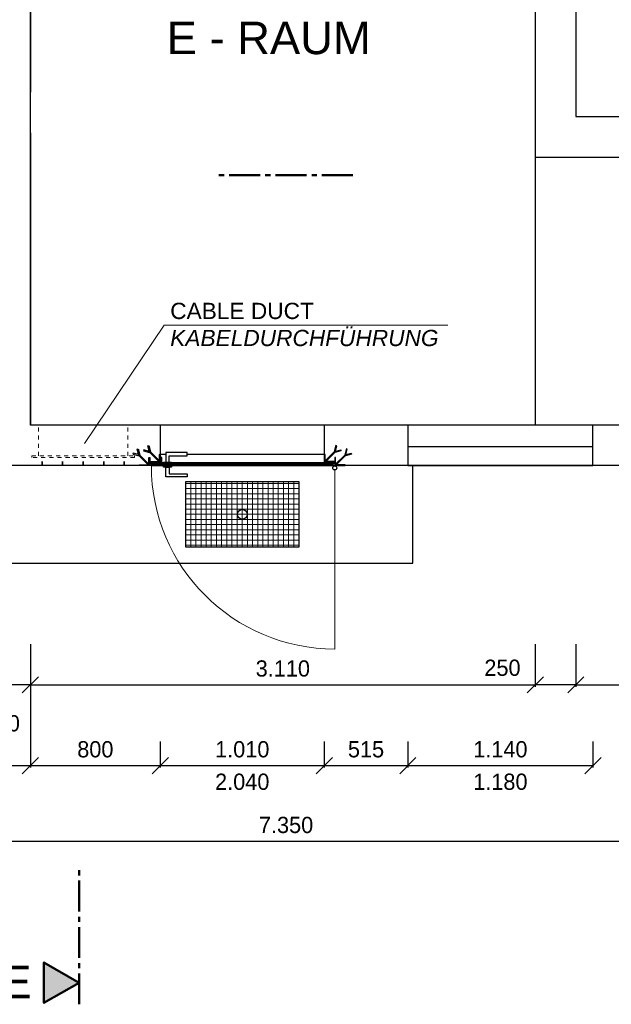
# Model space of a CAD drawing. Header units: millimetres. Extents: x -2787 to 131613, y -54195 to 30918.
# Tile 50 of 69: x 82582 to 86226, y -54195 to -48130. Entities that reach past the tile are written whole.
import ezdxf

# ---------------------------------------------------------------- set-up
doc = ezdxf.new("R2010")
doc.units = ezdxf.units.MM
doc.linetypes.add('JIS_02_1.0', pattern=[2, 1, -1])
doc.linetypes.add('MITTE2', pattern=[28.575, 19.05, -3.175, 3.175, -3.175])
doc.layers.add('Bemaßung', color=7, linetype='Continuous', lineweight=9)
doc.layers.add('Beschriftung', color=7, linetype='Continuous')
doc.layers.add('POL_Bema', color=7, linetype='Continuous')
doc.styles.add('LBB3.5M1000', font='isocp.shx', dxfattribs={"height": 3.5})
doc.dimstyles.new('DIN', dxfattribs={"dimtxt": 2.5, "dimasz": 2.5, "dimexe": 1.25, "dimexo": 0.625, "dimtad": 1, "dimtih": 1, "dimdec": 4, "dimdsep": 46, "dimlunit": 6, "dimtxsty": 'Standard', "dimcen": 2.5, "dimadec": 0, "dimazin": 0, "dimtfac": 1, "dimtdec": 4, "dimtmove": 0, "dimatfit": 3, "dimfxl": 0, "dimtvp": 1, "dimtolj": 1, "dimtzin": 0, "dimarcsym": 0})

# ---------------------------------------------------------------- blocks, each defined once
blk = doc.blocks.new('_Oblique')
at = {"layer": 'POL_Bema', "color": 0, "lineweight": -2}
blk.add_line((-0.5, -0.5), (0.5, 0.5), dxfattribs=at)
blk = doc.blocks.new('*D274')
at = {"layer": 'Bemaßung', "color": 0, "lineweight": -2, "transparency": 16777216}
for p, q in [((82397.5, -51976.9), (82397.5, -52239.8)), ((82647.5, -51976.9), (82647.5, -52239.8)), ((82647.5, -52227.3), (82397.5, -52227.3))]:
    blk.add_line(p, q, dxfattribs=at)
at = {"layer": 'DEFPOINTS', "color": 0, "transparency": 16777216}
for p in [(82397.5, -50876.9), (82647.5, -50876.9), (82397.5, -52227.3)]:
    blk.add_point(p, dxfattribs=at)
at = {"layer": 'Bemaßung', "color": 0, "lineweight": -2, "transparency": 16777216, "xscale": 100, "yscale": 100, "zscale": 100, "rotation": 180}
blk.add_blockref('_Oblique', (82397.5, -52227.3), dxfattribs=at)
at = {"layer": 'Bemaßung', "color": 0, "lineweight": -2, "transparency": 16777216, "xscale": 100, "yscale": 100, "zscale": 100}
blk.add_blockref('_Oblique', (82647.5, -52227.3), dxfattribs=at)
at = {"layer": 'Bemaßung', "color": 0, "transparency": 16777216, "insert": (82471.5, -52464.8), "char_height": 100, "attachment_point": 5}
blk.add_mtext('\\A1;250', dxfattribs=at)
blk = doc.blocks.new('*D275')
at = {"layer": 'Bemaßung', "color": 0, "lineweight": -2, "transparency": 16777216}
for p, q in [((69747.5, -50626.9), (69747.5, -52737.5)), ((82647.5, -52076.9), (82647.5, -52737.5)), ((69747.5, -52725), (82647.5, -52725))]:
    blk.add_line(p, q, dxfattribs=at)
at = {"layer": 'DEFPOINTS', "color": 0, "transparency": 16777216}
for p in [(69747.5, -49426.9), (82647.5, -50876.9), (82647.5, -52725)]:
    blk.add_point(p, dxfattribs=at)
at = {"layer": 'Bemaßung', "color": 0, "lineweight": -2, "transparency": 16777216, "xscale": 100, "yscale": 100, "zscale": 100, "rotation": 180}
blk.add_blockref('_Oblique', (69747.5, -52725), dxfattribs=at)
at = {"layer": 'Bemaßung', "color": 0, "lineweight": -2, "transparency": 16777216, "xscale": 100, "yscale": 100, "zscale": 100}
blk.add_blockref('_Oblique', (82647.5, -52725), dxfattribs=at)
at = {"layer": 'Bemaßung', "color": 0, "transparency": 16777216, "insert": (76197.5, -52625), "char_height": 100, "attachment_point": 5}
blk.add_mtext('\\A1;12.900', dxfattribs=at)
blk = doc.blocks.new('*D279')
at = {"layer": 'Bemaßung', "color": 0, "lineweight": -2, "transparency": 16777216}
for p, q in [((85757.5, -51976.9), (85757.5, -52239.8)), ((86007.5, -51976.9), (86007.5, -52239.8)), ((86007.5, -52227.3), (85757.5, -52227.3))]:
    blk.add_line(p, q, dxfattribs=at)
at = {"layer": 'DEFPOINTS', "color": 0, "transparency": 16777216}
for p in [(85757.5, -50876.9), (86007.5, -50876.9), (85757.5, -52227.3)]:
    blk.add_point(p, dxfattribs=at)
at = {"layer": 'Bemaßung', "color": 0, "lineweight": -2, "transparency": 16777216, "xscale": 100, "yscale": 100, "zscale": 100, "rotation": 180}
blk.add_blockref('_Oblique', (85757.5, -52227.3), dxfattribs=at)
at = {"layer": 'Bemaßung', "color": 0, "lineweight": -2, "transparency": 16777216, "xscale": 100, "yscale": 100, "zscale": 100}
blk.add_blockref('_Oblique', (86007.5, -52227.3), dxfattribs=at)
at = {"layer": 'Bemaßung', "color": 0, "transparency": 16777216, "insert": (85555.5, -52122.7), "char_height": 100, "attachment_point": 5}
blk.add_mtext('\\A1;250', dxfattribs=at)
blk = doc.blocks.new('*D280')
at = {"layer": 'Bemaßung', "color": 0, "lineweight": -2, "transparency": 16777216}
for p, q in [((82647.5, -51976.9), (82647.5, -52239.8)), ((85757.5, -51976.9), (85757.5, -52239.8)), ((82647.5, -52227.3), (85757.5, -52227.3))]:
    blk.add_line(p, q, dxfattribs=at)
at = {"layer": 'DEFPOINTS', "color": 0, "transparency": 16777216}
for p in [(82647.5, -50876.9), (85757.5, -50876.9), (85757.5, -52227.3)]:
    blk.add_point(p, dxfattribs=at)
at = {"layer": 'Bemaßung', "color": 0, "lineweight": -2, "transparency": 16777216, "xscale": 100, "yscale": 100, "zscale": 100, "rotation": 180}
blk.add_blockref('_Oblique', (82647.5, -52227.3), dxfattribs=at)
at = {"layer": 'Bemaßung', "color": 0, "lineweight": -2, "transparency": 16777216, "xscale": 100, "yscale": 100, "zscale": 100}
blk.add_blockref('_Oblique', (85757.5, -52227.3), dxfattribs=at)
at = {"layer": 'Bemaßung', "color": 0, "transparency": 16777216, "insert": (84202.5, -52127.3), "char_height": 100, "attachment_point": 5}
blk.add_mtext('\\A1;3.110', dxfattribs=at)
blk = doc.blocks.new('*D281')
at = {"layer": 'Bemaßung', "color": 0, "lineweight": -2, "transparency": 16777216}
for p, q in [((86007.5, -51976.9), (86007.5, -52239.8)), ((87647.5, -51976.9), (87647.5, -52239.8)), ((86007.5, -52227.3), (87647.5, -52227.3))]:
    blk.add_line(p, q, dxfattribs=at)
at = {"layer": 'DEFPOINTS', "color": 0, "transparency": 16777216}
for p in [(86007.5, -50876.9), (87647.5, -50876.9), (87647.5, -52227.3)]:
    blk.add_point(p, dxfattribs=at)
at = {"layer": 'Bemaßung', "color": 0, "lineweight": -2, "transparency": 16777216, "xscale": 100, "yscale": 100, "zscale": 100, "rotation": 180}
blk.add_blockref('_Oblique', (86007.5, -52227.3), dxfattribs=at)
at = {"layer": 'Bemaßung', "color": 0, "lineweight": -2, "transparency": 16777216, "xscale": 100, "yscale": 100, "zscale": 100}
blk.add_blockref('_Oblique', (87647.5, -52227.3), dxfattribs=at)
at = {"layer": 'Bemaßung', "color": 0, "transparency": 16777216, "insert": (86827.5, -52127.3), "char_height": 100, "attachment_point": 5}
blk.add_mtext('\\A1;1.640', dxfattribs=at)
blk = doc.blocks.new('*D282')
at = {"layer": 'Bemaßung', "color": 0, "lineweight": -2, "transparency": 16777216}
for p, q in [((82647.5, -52576.9), (82647.5, -52737.5)), ((83447.5, -52576.9), (83447.5, -52737.5)), ((82647.5, -52725), (83447.5, -52725))]:
    blk.add_line(p, q, dxfattribs=at)
at = {"layer": 'DEFPOINTS', "color": 0, "transparency": 16777216}
for p in [(82647.5, -50876.9), (83447.5, -50876.9), (83447.5, -52725)]:
    blk.add_point(p, dxfattribs=at)
at = {"layer": 'Bemaßung', "color": 0, "lineweight": -2, "transparency": 16777216, "xscale": 100, "yscale": 100, "zscale": 100, "rotation": 180}
blk.add_blockref('_Oblique', (82647.5, -52725), dxfattribs=at)
at = {"layer": 'Bemaßung', "color": 0, "lineweight": -2, "transparency": 16777216, "xscale": 100, "yscale": 100, "zscale": 100}
blk.add_blockref('_Oblique', (83447.5, -52725), dxfattribs=at)
at = {"layer": 'Bemaßung', "color": 0, "transparency": 16777216, "insert": (83047.5, -52625), "char_height": 100, "attachment_point": 5}
blk.add_mtext('\\A1;800', dxfattribs=at)
blk = doc.blocks.new('*D283')
at = {"layer": 'Bemaßung', "color": 0, "lineweight": -2, "transparency": 16777216}
for p, q in [((84457.5, -52576.9), (84457.5, -52737.5)), ((84972.5, -52576.9), (84972.5, -52737.5)), ((84457.5, -52725), (84972.5, -52725))]:
    blk.add_line(p, q, dxfattribs=at)
at = {"layer": 'DEFPOINTS', "color": 0, "transparency": 16777216}
for p in [(84457.5, -50876.9), (84972.5, -50876.9), (84972.5, -52725)]:
    blk.add_point(p, dxfattribs=at)
at = {"layer": 'Bemaßung', "color": 0, "lineweight": -2, "transparency": 16777216, "xscale": 100, "yscale": 100, "zscale": 100, "rotation": 180}
blk.add_blockref('_Oblique', (84457.5, -52725), dxfattribs=at)
at = {"layer": 'Bemaßung', "color": 0, "lineweight": -2, "transparency": 16777216, "xscale": 100, "yscale": 100, "zscale": 100}
blk.add_blockref('_Oblique', (84972.5, -52725), dxfattribs=at)
at = {"layer": 'Bemaßung', "color": 0, "transparency": 16777216, "insert": (84715, -52625), "char_height": 100, "attachment_point": 5}
blk.add_mtext('\\A1;515', dxfattribs=at)
blk = doc.blocks.new('*D285')
at = {"layer": 'Bemaßung', "color": 0, "lineweight": -2, "transparency": 16777216}
for p, q in [((83447.5, -52576.9), (83447.5, -52737.5)), ((84457.5, -52576.9), (84457.5, -52737.5)), ((83447.5, -52725), (84457.5, -52725))]:
    blk.add_line(p, q, dxfattribs=at)
at = {"layer": 'DEFPOINTS', "color": 0, "transparency": 16777216}
for p in [(83447.5, -50876.9), (84457.5, -50876.9), (84457.5, -52725)]:
    blk.add_point(p, dxfattribs=at)
at = {"layer": 'Bemaßung', "color": 0, "lineweight": -2, "transparency": 16777216, "xscale": 100, "yscale": 100, "zscale": 100, "rotation": 180}
blk.add_blockref('_Oblique', (83447.5, -52725), dxfattribs=at)
at = {"layer": 'Bemaßung', "color": 0, "lineweight": -2, "transparency": 16777216, "xscale": 100, "yscale": 100, "zscale": 100}
blk.add_blockref('_Oblique', (84457.5, -52725), dxfattribs=at)
at = {"layer": 'Bemaßung', "color": 0, "transparency": 16777216, "char_height": 100, "attachment_point": 5}
for s, insert in [('\\A1;1.010', (83952.5, -52625)), ('\\A1;2.040', (83952.5, -52825))]:
    blk.add_mtext(s, dxfattribs=dict(at, insert=insert))
blk = doc.blocks.new('*D287')
at = {"layer": 'Bemaßung', "color": 0, "lineweight": -2, "transparency": 16777216}
for p, q in [((87897.5, -52576.9), (87897.5, -53203.7)), ((80547.5, -52876.9), (80547.5, -53203.7)), ((80547.5, -53191.2), (87897.5, -53191.2))]:
    blk.add_line(p, q, dxfattribs=at)
at = {"layer": 'DEFPOINTS', "color": 0, "transparency": 16777216}
for p in [(87897.5, -50876.9), (80547.5, -51176.9), (87897.5, -53191.2)]:
    blk.add_point(p, dxfattribs=at)
at = {"layer": 'Bemaßung', "color": 0, "lineweight": -2, "transparency": 16777216, "xscale": 100, "yscale": 100, "zscale": 100, "rotation": 180}
blk.add_blockref('_Oblique', (80547.5, -53191.2), dxfattribs=at)
at = {"layer": 'Bemaßung', "color": 0, "lineweight": -2, "transparency": 16777216, "xscale": 100, "yscale": 100, "zscale": 100}
blk.add_blockref('_Oblique', (87897.5, -53191.2), dxfattribs=at)
at = {"layer": 'Bemaßung', "color": 0, "transparency": 16777216, "insert": (84222.5, -53091.2), "char_height": 100, "attachment_point": 5}
blk.add_mtext('\\A1;7.350', dxfattribs=at)
blk = doc.blocks.new('*D302')
at = {"layer": 'Bemaßung', "color": 0, "lineweight": -2, "transparency": 16777216}
for p, q in [((84972.5, -52576.9), (84972.5, -52737.5)), ((86112.5, -52576.9), (86112.5, -52737.5)), ((84972.5, -52725), (86112.5, -52725))]:
    blk.add_line(p, q, dxfattribs=at)
at = {"layer": 'DEFPOINTS', "color": 0, "transparency": 16777216}
for p in [(84972.5, -50876.9), (86112.5, -50876.9), (86112.5, -52725)]:
    blk.add_point(p, dxfattribs=at)
at = {"layer": 'Bemaßung', "color": 0, "lineweight": -2, "transparency": 16777216, "xscale": 100, "yscale": 100, "zscale": 100, "rotation": 180}
blk.add_blockref('_Oblique', (84972.5, -52725), dxfattribs=at)
at = {"layer": 'Bemaßung', "color": 0, "lineweight": -2, "transparency": 16777216, "xscale": 100, "yscale": 100, "zscale": 100}
blk.add_blockref('_Oblique', (86112.5, -52725), dxfattribs=at)
at = {"layer": 'Bemaßung', "color": 0, "transparency": 16777216, "char_height": 100, "attachment_point": 5}
for s, insert in [('\\A1;1.140', (85542.5, -52625)), ('\\A1;1.180', (85542.5, -52825))]:
    blk.add_mtext(s, dxfattribs=dict(at, insert=insert))

msp = doc.modelspace()

# ---------------------------------------------------------------- hatches: boundary and pattern name
at = {"lineweight": 5}
h = msp.add_hatch(dxfattribs=at)
h.set_pattern_fill('ANSI31', color=256, angle=-90)
h.set_pattern_definition([(315, (85378.7387, -46399.544), (2.245064, 2.245064), [])])
edge = h.paths.add_edge_path()
edge.add_line((83382.50897, -50826.85122), (83382.50897, -50876.85122))
edge.add_line((83382.50897, -50876.85122), (83317.50897, -50876.85122))
edge.add_line((83317.50897, -50876.85122), (83317.50897, -50874.35122))
edge.add_arc((83320.00897, -50874.35122), 2.5, 90, 180, ccw=False)
edge.add_line((83320.00897, -50871.85122), (83372.50897, -50871.85122))
edge.add_arc((83372.50897, -50866.85122), 5, 270, 360)
edge.add_line((83377.50897, -50866.85122), (83377.50897, -50829.35122))
edge.add_arc((83380.00897, -50829.35122), 2.5, 90, 180, ccw=False)
edge.add_line((83380.00897, -50826.85122), (83382.50897, -50826.85122))
h = msp.add_hatch(dxfattribs=at)
h.set_pattern_fill('ANSI31', color=256)
h.set_pattern_definition([(45, (85378.7387, -46399.544), (-2.245064, 2.245064), [])])
edge = h.paths.add_edge_path()
edge.add_line((83447.50897, -50806.85122), (83447.50897, -50856.85122))
edge.add_line((83447.50897, -50856.85122), (83382.50897, -50856.85122))
edge.add_line((83382.50897, -50856.85122), (83382.50897, -50854.35122))
edge.add_arc((83385.00897, -50854.35122), 2.5, 90, 180, ccw=False)
edge.add_line((83385.00897, -50851.85122), (83437.50897, -50851.85122))
edge.add_arc((83437.50897, -50846.85122), 5, 270, 360)
edge.add_line((83442.50897, -50846.85122), (83442.50897, -50809.35122))
edge.add_arc((83445.00897, -50809.35122), 2.5, 90, 180, ccw=False)
edge.add_line((83445.00897, -50806.85122), (83447.50897, -50806.85122))
h = msp.add_hatch(dxfattribs=at)
h.set_pattern_fill('ANSI31', color=256, angle=90)
h.set_pattern_definition([(135, (67911.284, -50191.8447), (-2.245064, -2.245064), [])])
h.paths.add_polyline_path([(83447.50897, -50866.85122), (83457.50897, -50866.85122), (83457.50897, -50826.85122), (83447.50897, -50826.85122)])
h = msp.add_hatch(dxfattribs=at)
h.set_pattern_fill('ANSI31', color=256)
h.set_pattern_definition([(45, (85453.7387, -46399.544), (-2.245064, 2.245064), [])])
edge = h.paths.add_edge_path()
edge.add_line((84457.50897, -50806.85122), (84457.50897, -50856.85122))
edge.add_line((84457.50897, -50856.85122), (84522.50897, -50856.85122))
edge.add_line((84522.50897, -50856.85122), (84522.50897, -50854.35122))
edge.add_arc((84520.00897, -50854.35122), 2.5, 720, 810)
edge.add_line((84520.00897, -50851.85122), (84467.50897, -50851.85122))
edge.add_arc((84467.50897, -50846.85122), 5, 540, 630, ccw=False)
edge.add_line((84462.50897, -50846.85122), (84462.50897, -50809.35122))
edge.add_arc((84460.00897, -50809.35122), 2.5, 720, 810)
edge.add_line((84460.00897, -50806.85122), (84457.50897, -50806.85122))
h = msp.add_hatch(dxfattribs=at)
h.set_pattern_fill('ANSI31', color=256, angle=-90)
h.set_pattern_definition([(315, (85453.7387, -46399.544), (2.245064, 2.245064), [])])
edge = h.paths.add_edge_path()
edge.add_line((84522.50897, -50826.85122), (84522.50897, -50876.85122))
edge.add_line((84522.50897, -50876.85122), (84587.50897, -50876.85122))
edge.add_line((84587.50897, -50876.85122), (84587.50897, -50874.35122))
edge.add_arc((84585.00897, -50874.35122), 2.5, 720, 810)
edge.add_line((84585.00897, -50871.85122), (84532.50897, -50871.85122))
edge.add_arc((84532.50897, -50866.85122), 5, 540, 630, ccw=False)
edge.add_line((84527.50897, -50866.85122), (84527.50897, -50829.35122))
edge.add_arc((84525.00897, -50829.35122), 2.5, 720, 810)
edge.add_line((84525.00897, -50826.85122), (84522.50897, -50826.85122))
h = msp.add_hatch(dxfattribs=at)
h.set_pattern_fill('ANSI31', color=256, scale=0.5, angle=90)
h.set_pattern_definition([(135, (67911.2841, -50191.8447), (-1.12253202, -1.12253202), [])])
h.paths.add_polyline_path([(83382.50897, -50862.85122), (83402.50897, -50862.85122), (83402.50897, -50860.85122), (83382.50897, -50860.85122)])
h = msp.add_hatch(dxfattribs=at)
h.set_pattern_fill('ANSI31', color=256)
h.set_pattern_definition([(45, (67911.284, -50191.8447), (-2.245064, 2.245064), [])])
h.paths.add_polyline_path([(83392.50897, -50876.85122), (84512.50897, -50876.85122), (84512.50897, -50866.85122), (83392.50897, -50866.85122)])
h = msp.add_hatch(dxfattribs=at)
h.set_pattern_fill('ANSI31', color=256, scale=0.5, angle=90)
h.set_pattern_definition([(135, (67986.2841, -50191.8447), (-1.12253202, -1.12253202), [])])
h.paths.add_polyline_path([(84522.50897, -50862.85122), (84502.50897, -50862.85122), (84502.50897, -50860.85122), (84522.50897, -50860.85122)])
at = {"lineweight": 13}
h = msp.add_hatch(dxfattribs=at)
h.set_pattern_fill('ANSI37', color=256, scale=10, angle=45)
h.set_pattern_definition([(90, (83952.51, -51176.85), (-31.75, 5e-15), []), (180, (83952.51, -51176.85), (-5e-15, -31.75), [])])
h.paths.add_polyline_path([(83602.50897, -51376.85122), (84302.50897, -51376.85122), (84302.50897, -50976.85122), (83602.50897, -50976.85122)])
h = msp.add_hatch(color=256)
h.dxf.hatch_style = 1
h.paths.add_polyline_path([(82947.50897, -54062.47458), (82731.10439, -54187.41583), (82731.10439, -53937.53334)])

# ---------------------------------------------------------------- linework, layer by layer
for p, q in [((82647.50897, -44976.85122), (82647.50897, -48576.85122)), ((82647.50897, -50626.85122), (82647.50897, -45776.85122)), ((85757.50897, -45776.85122), (85757.50897, -48976.85122)), ((86007.50897, -45776.85122), (86007.50897, -48726.85122)), ((86007.50897, -48726.85122), (87647.50897, -48726.85122)), ((82647.50897, -48826.85122), (82647.50897, -50626.85122)), ((85757.50897, -48976.85122), (87647.50897, -48976.85122)), ((85757.50897, -48976.85122), (85757.50897, -50626.85122)), ((87647.50897, -50626.85122), (82647.50897, -50626.85122)), ((83447.50897, -50626.85122), (83447.50897, -50856.85122)), ((84457.50897, -50626.85122), (84457.50897, -50856.85122)), ((86112.50897, -50761.85122), (84972.50897, -50761.85122)), ((83447.50897, -50806.85122), (83482.50897, -50806.85122)), ((83612.50897, -50806.85122), (84457.50897, -50806.85122)), ((87897.50897, -50876.85122), (82527.50897, -50876.85122)), ((83457.50897, -50856.85122), (83467.50897, -50856.85122)), ((83517.50897, -50856.85122), (84457.50897, -50856.85122)), ((85002.50897, -51476.85122), (85002.50897, -50876.85122)), ((80547.50897, -51476.85122), (85002.50897, -51476.85122))]:
    msp.add_line(p, q)
at = {"linetype": 'MITTE2', "lineweight": 50, "ltscale": 10}
for p, q in [((84634.17974, -49087.7034), (83778.4713, -49087.7034)), ((82947.50897, -54195.49965), (82947.50897, -53339.79122))]:
    msp.add_line(p, q, dxfattribs=at)
at = {"linetype": 'JIS_02_1.0', "lineweight": 18, "ltscale": 25}
for p, q in [((82697.50897, -50816.85122), (82697.50897, -50626.85122)), ((83247.50897, -50816.85122), (83247.50897, -50626.85122)), ((82717.50897, -50876.85122), (82717.50897, -50826.85122)), ((82722.50897, -50876.85122), (82722.50897, -50826.85122)), ((82842.50897, -50876.85122), (82842.50897, -50826.85122)), ((82847.50897, -50876.85122), (82847.50897, -50826.85122)), ((82970.00897, -50876.85122), (82970.00897, -50826.85122)), ((82975.00897, -50876.85122), (82975.00897, -50826.85122)), ((83097.50897, -50876.85122), (83097.50897, -50826.85122)), ((83102.50897, -50876.85122), (83102.50897, -50826.85122)), ((83222.50897, -50876.85122), (83222.50897, -50826.85122)), ((83227.50897, -50876.85122), (83227.50897, -50826.85122))]:
    msp.add_line(p, q, dxfattribs=at)
at = {"lineweight": 50}
for p, q in [((83392.50897, -50862.9086), (83402.50897, -50862.9086)), ((83402.50897, -50860.70612), (83402.50897, -50856.91351)), ((84502.50897, -50860.70612), (84502.50897, -50856.91351)), ((84512.50897, -50862.9086), (84502.50897, -50862.9086))]:
    msp.add_line(p, q, dxfattribs=at)
at = {"color": 251, "lineweight": 5}
msp.add_line((84522.50897, -50903.85122), (84522.50897, -52006.85122), dxfattribs=at)
for points in [[(84972.50897, -50876.85122), (86112.50897, -50876.85122), (86112.50897, -50626.85122), (84972.50897, -50626.85122)], [(83447.50897, -50866.85122), (83457.50897, -50866.85122), (83457.50897, -50826.85122), (83447.50897, -50826.85122)], [(83382.50897, -50862.85122), (83402.50897, -50862.85122), (83402.50897, -50860.85122), (83382.50897, -50860.85122)], [(83392.50897, -50876.85122), (84512.50897, -50876.85122), (84512.50897, -50866.85122), (83392.50897, -50866.85122)], [(83467.50897, -50866.85122), (83517.50897, -50866.85122), (83517.50897, -50856.85122), (83467.50897, -50856.85122)], [(83467.50897, -50876.85122), (83517.50897, -50876.85122), (83517.50897, -50886.85122), (83467.50897, -50886.85122)], [(84522.50897, -50878.85122), (84472.50897, -50878.85122), (84472.50897, -50876.85122), (84522.50897, -50876.85122)], [(84522.50897, -50862.85122), (84502.50897, -50862.85122), (84502.50897, -50860.85122), (84522.50897, -50860.85122)], [(84572.50897, -50878.85122), (84522.50897, -50878.85122), (84522.50897, -50876.85122), (84572.50897, -50876.85122)], [(83602.50897, -51376.85122), (84302.50897, -51376.85122), (84302.50897, -50976.85122), (83602.50897, -50976.85122)]]:
    msp.add_lwpolyline(points, close=True)
for points in [[(83381.07913, -50794.66402), (83370.51832, -50755.25053), (83376.31387, -50753.69762), (83386.45858, -50791.55819)], [(84523.93881, -50794.66402), (84534.49963, -50755.25053), (84528.70407, -50753.69762), (84518.55936, -50791.55819)], [(83314.52622, -50808.86847), (83280.90828, -50799.86057), (83279.35537, -50805.65612), (83317.21594, -50815.80083)], [(83316.07913, -50814.66402), (83305.51832, -50775.25053), (83311.31387, -50773.69762), (83321.45858, -50811.55819)], [(83316.07913, -50814.66402), (83373.21608, -50871.80097), (83377.45872, -50867.55833), (83321.45858, -50811.55819)], [(83379.52622, -50788.86847), (83345.90828, -50779.86057), (83344.35537, -50785.65612), (83382.21594, -50795.80083)], [(83381.07913, -50794.66402), (83438.21608, -50851.80097), (83442.45872, -50847.55833), (83386.45858, -50791.55819)], [(83502.50897, -50796.85122), (83482.50897, -50796.85122), (83482.50897, -50856.85122), (83502.50897, -50856.85122), (83502.50897, -50816.85122), (83612.50897, -50816.85122), (83612.50897, -50796.85122), (83482.50897, -50796.85122), (83482.50897, -50816.85122)], [(84523.93881, -50794.66402), (84466.80186, -50851.80097), (84462.55922, -50847.55833), (84518.55936, -50791.55819)], [(84525.49173, -50788.86847), (84559.10966, -50779.86057), (84560.66258, -50785.65612), (84522.802, -50795.80083)], [(84588.93881, -50814.66402), (84531.80186, -50871.80097), (84527.55922, -50867.55833), (84583.55936, -50811.55819)], [(84588.93881, -50814.66402), (84599.49963, -50775.25053), (84593.70407, -50773.69762), (84583.55936, -50811.55819)], [(84590.49173, -50808.86847), (84624.10966, -50799.86057), (84625.66258, -50805.65612), (84587.802, -50815.80083)], [(83502.50897, -50946.85122), (83482.50897, -50946.85122), (83482.50897, -50886.85122), (83502.50897, -50886.85122), (83502.50897, -50926.85122), (83612.50897, -50926.85122), (83612.50897, -50946.85122), (83482.50897, -50946.85122), (83482.50897, -50926.85122)]]:
    msp.add_lwpolyline(points)
at = {"linetype": 'JIS_02_1.0', "lineweight": 18, "ltscale": 25}
msp.add_lwpolyline([(82655.50897, -50816.85122), (83289.50897, -50816.85122), (83289.50897, -50826.85122), (82655.50897, -50826.85122)], close=True, dxfattribs=at)
for points in [[(83382.50897, -50826.85122), (83382.50897, -50876.85122), (83317.50897, -50876.85122), (83317.50897, -50874.35122, -0.4142135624), (83320.00897, -50871.85122), (83372.50897, -50871.85122, 0.4142135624), (83377.50897, -50866.85122), (83377.50897, -50829.35122, -0.4142135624), (83380.00897, -50826.85122)], [(83447.50897, -50806.85122), (83447.50897, -50856.85122), (83382.50897, -50856.85122), (83382.50897, -50854.35122, -0.4142135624), (83385.00897, -50851.85122), (83437.50897, -50851.85122, 0.4142135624), (83442.50897, -50846.85122), (83442.50897, -50809.35122, -0.4142135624), (83445.00897, -50806.85122)], [(84457.50897, -50806.85122), (84457.50897, -50856.85122), (84522.50897, -50856.85122), (84522.50897, -50854.35122, 0.4142135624), (84520.00897, -50851.85122), (84467.50897, -50851.85122, -0.4142135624), (84462.50897, -50846.85122), (84462.50897, -50809.35122, 0.4142135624), (84460.00897, -50806.85122)], [(84522.50897, -50826.85122), (84522.50897, -50876.85122), (84587.50897, -50876.85122), (84587.50897, -50874.35122, 0.4142135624), (84585.00897, -50871.85122), (84532.50897, -50871.85122, -0.4142135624), (84527.50897, -50866.85122), (84527.50897, -50829.35122, 0.4142135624), (84525.00897, -50826.85122)]]:
    msp.add_lwpolyline(points, format="xyb", close=True)
at = {"lineweight": 50}
for points in [[(83392.50897, -50860.85122), (83392.50897, -50856.91351), (83407.14171, -50856.91351), (83407.14171, -50860.85122)], [(84512.50897, -50860.85122), (84512.50897, -50856.91351), (84497.87623, -50856.91351), (84497.87623, -50860.85122)]]:
    msp.add_lwpolyline(points, dxfattribs=at)
msp.add_lwpolyline([(82947.50897, -54062.47458), (82731.10439, -54187.41583), (82731.10439, -53937.53334)], close=True, dxfattribs=at)
for centre, radius in [((84522.50897, -50891.35122), 12.5), ((83952.50897, -51176.85122), 30.15)]:
    msp.add_circle(centre, radius)
at = {"color": 251, "lineweight": 5}
msp.add_arc((84522.50897, -50876.85122), 1130, 180, 270, dxfattribs=at)
at = {"lineweight": 50}
for points in [[(83397.50897, -50862.9086), (83397.93014, -50865.63285), (83399.52769, -50866.3426), (83401.85746, -50866.76403), (83403.49939, -50866.32043), (83405.67381, -50864.78997), (83405.45187, -50862.54977), (83403.9431, -50861.19678), (83402.30117, -50860.66444), (83396.88737, -50860.73101), (83392.49415, -50860.81974)], [(84507.50897, -50862.9086), (84507.0878, -50865.63285), (84505.49026, -50866.3426), (84503.16048, -50866.76403), (84501.51855, -50866.32043), (84499.34414, -50864.78997), (84499.56608, -50862.54977), (84501.07484, -50861.19678), (84502.71677, -50860.66444), (84508.13058, -50860.73101), (84512.5238, -50860.81974)]]:
    msp.add_spline(points, degree=3, dxfattribs=at)
at = {"layer": 'Beschriftung', "lineweight": 5}
for q in [(82980.40278, -50739.94931), (85218.6606, -50011.42943)]:
    msp.add_line((83472.15637, -50011.42943), q, dxfattribs=at)

# ---------------------------------------------------------------- texts
at = {"layer": 'Beschriftung', "attachment_point": 1, "style": 'LBB3.5M1000'}
for s, width, insert, char_height in [('{\\fArial|b0|i0|c0|p34;E - ROOM\\PE - RAUM}', 1407.1614816, (83486.8042, -47808.50899), 200), ('{\\fArial|b0|i0|c0|p34;CABLE DUCT\\P\\fArial|b0|i1|c0|p34;KABELDURCHFÜHRUNG}', 1678.6331875, (83508.81787, -49873.77876), 100), ('{\\fArial|b0|i0|c0|p34;E}', 221.0671757, (82468.59389, -53957.87639), 200)]:
    msp.add_mtext_dynamic_manual_height_columns(s, width=width, gutter_width=17.5, heights=[0], dxfattribs=dict(at, insert=insert, char_height=char_height))

# ---------------------------------------------------------------- dimensions: what is measured, and where the dimension line sits
at = {"layer": 'Bemaßung'}
for base, p1, p2, override, picture, middle in [((82647.50897, -52725.04297), (69747.50897, -49426.85122), (82647.50897, -50876.85122), {"dimscale": 10, "dimtxt": 10, "dimasz": 10, "dimexo": 120, "dimgap": 5, "dimdec": 2, "dimblk1": 'Oblique', "dimblk2": 'Oblique', "dimsah": 1, "dimtdec": 2, "dimtmove": 2}, '*D275', (76197.50897, -52625.04297)), ((87897.50897, -53191.15999), (80547.50897, -51176.85122), (87897.50897, -50876.85122), {"dimscale": 10, "dimtxt": 10, "dimasz": 10, "dimexo": 170, "dimgap": 5, "dimdec": 2, "dimblk1": 'Oblique', "dimblk2": 'Oblique', "dimsah": 1, "dimtdec": 2, "dimtmove": 2}, '*D287', (84222.50897, -53091.15999)), ((85757.50897, -52227.30837), (82647.50897, -50876.85122), (85757.50897, -50876.85122), {"dimscale": 10, "dimtxt": 10, "dimasz": 10, "dimexo": 110, "dimgap": 5, "dimdec": 2, "dimblk1": 'Oblique', "dimblk2": 'Oblique', "dimsah": 1, "dimtdec": 2, "dimtmove": 2}, '*D280', (84202.50897, -52127.30837)), ((83447.50897, -52725.04297), (82647.50897, -50876.85122), (83447.50897, -50876.85122), {"dimscale": 10, "dimtxt": 10, "dimasz": 10, "dimexo": 170, "dimgap": 5, "dimdec": 2, "dimblk1": 'Oblique', "dimblk2": 'Oblique', "dimsah": 1, "dimtdec": 2, "dimtmove": 2}, '*D282', (83047.50897, -52625.04297)), ((84972.50897, -52725.04297), (84457.50897, -50876.85122), (84972.50897, -50876.85122), {"dimscale": 10, "dimtxt": 10, "dimasz": 10, "dimexo": 170, "dimgap": 5, "dimdec": 2, "dimblk1": 'Oblique', "dimblk2": 'Oblique', "dimsah": 1, "dimtdec": 2, "dimtmove": 2}, '*D283', (84715.00897, -52625.04297)), ((87647.50897, -52227.30837), (86007.50897, -50876.85122), (87647.50897, -50876.85122), {"dimscale": 10, "dimtxt": 10, "dimasz": 10, "dimexo": 110, "dimgap": 5, "dimdec": 2, "dimblk1": 'Oblique', "dimblk2": 'Oblique', "dimsah": 1, "dimtdec": 2, "dimtmove": 2}, '*D281', (86827.50897, -52127.30837))]:
    dim = msp.add_linear_dim(base=base, p1=p1, p2=p2, dimstyle='DIN', override=override, dxfattribs=at)
    dim.commit()
    dim.dimension.update_dxf_attribs({"geometry": picture, "text_midpoint": middle})
for base, p1, p2, picture, middle in [((82397.50897, -52227.30837), (82647.50897, -50876.85122), (82397.50897, -50876.85122), '*D274', (82471.5316, -52464.80837)), ((85757.50897, -52227.30837), (86007.50897, -50876.85122), (85757.50897, -50876.85122), '*D279', (85555.47857, -52122.73248))]:
    dim = msp.add_linear_dim(base=base, p1=p1, p2=p2, dimstyle='DIN', override={"dimscale": 10, "dimtxt": 10, "dimasz": 10, "dimexo": 110, "dimgap": 5, "dimdec": 2, "dimblk1": 'Oblique', "dimblk2": 'Oblique', "dimsah": 1, "dimtdec": 2, "dimtmove": 2}, dxfattribs=at)
    dim.commit()
    dim.dimension.update_dxf_attribs({"geometry": picture, "text_midpoint": middle, "dimtype": 160})
for base, p1, p2, text, picture, middle in [((84457.50897, -52725.04297), (83447.50897, -50876.85122), (84457.50897, -50876.85122), '1.010\\X2.040', '*D285', (83952.50897, -52725.04297)), ((86112.50897, -52725.04297), (84972.50897, -50876.85122), (86112.50897, -50876.85122), '1.140\\X1.180', '*D302', (85542.50897, -52725.04297))]:
    dim = msp.add_linear_dim(base=base, p1=p1, p2=p2, text=text, dimstyle='DIN', override={"dimscale": 10, "dimtxt": 10, "dimasz": 10, "dimexo": 170, "dimgap": 5, "dimdec": 2, "dimblk1": 'Oblique', "dimblk2": 'Oblique', "dimsah": 1, "dimtdec": 2, "dimtmove": 2}, dxfattribs=at)
    dim.commit()
    dim.dimension.update_dxf_attribs({"geometry": picture, "text_midpoint": middle})

doc.saveas('drawing.dxf')
